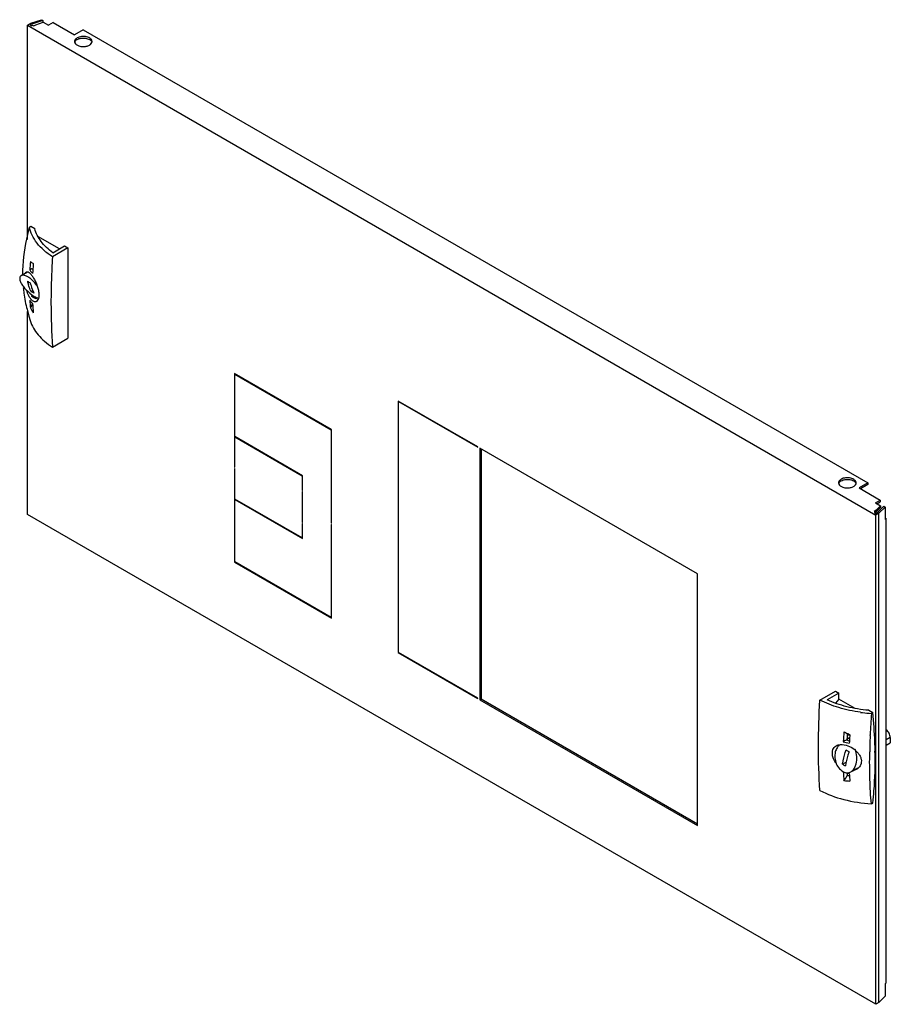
# Model space of a CAD drawing. Header units: millimetres. Extents: x 54 to 416, y 123 to 532.
import ezdxf

# ---------------------------------------------------------------- set-up
doc = ezdxf.new("R2010")
doc.units = ezdxf.units.MM
doc.header["$LTSCALE"] = 42.585182
doc.layers.get('0').update_dxf_attribs({"linetype": 'CONTINUOUS'})

msp = doc.modelspace()

# ---------------------------------------------------------------- linework, layer by layer
at = {"color": 7}
for p, q in [((58.15, 530.52), (62.62, 532.01)), ((62.62, 532.01), (63.21, 531.67)), ((56.87, 529.78), (58.15, 530.52)), ((56.87, 440.72), (56.87, 529.78)), ((56.87, 529.78), (409.5, 326.19)), ((63.21, 531.67), (57.83, 529.88)), ((57.83, 529.88), (58.56, 529.45)), ((58.56, 529.45), (58.94, 529.67)), ((58.94, 529.67), (59.42, 529.39)), ((59.42, 529.39), (60.28, 529.89)), ((60.28, 529.89), (63.38, 530.92)), ((63.21, 531.67), (63.21, 530.92)), ((63.38, 530.92), (65.53, 529.68)), ((67.54, 530.84), (65.53, 529.68)), ((67.54, 530.84), (76.38, 525.74)), ((80.02, 527.84), (76.38, 525.74)), ((80.02, 527.84), (406.14, 339.56)), ((57.62, 445.83), (58.17, 446.15)), ((58.17, 446.15), (59.85, 445.18)), ((70.12, 436.8), (61.18, 441.96)), ((67.35, 435.2), (72.25, 438.02)), ((72.25, 438.02), (73.66, 437.21)), ((73.66, 437.21), (67.22, 433.49)), ((73.66, 437.21), (73.66, 399.65)), ((54.15, 425.65), (56.77, 427.19)), ((58.53, 428.47), (57.77, 428.03)), ((59.06, 428.17), (58.53, 428.47)), ((66.94, 428.51), (66.92, 428.1)), ((67, 428.54), (66.99, 428.14)), ((58.27, 419.14), (58.99, 419.55)), ((58.53, 417.11), (59.12, 417.46)), ((66.68, 421.12), (66.66, 420.65)), ((66.67, 421.11), (66.66, 420.65)), ((60.36, 416.76), (59.67, 416.36)), ((60.98, 416.41), (60.37, 416.05)), ((56.87, 326.47), (56.87, 410.8)), ((67.22, 395.93), (73.66, 399.65)), ((142.89, 384.99), (142.89, 346.13)), ((183.19, 361.72), (142.89, 384.99)), ((143.03, 384.75), (143.17, 384.83)), ((143.03, 358.78), (143.03, 384.75)), ((143.03, 384.75), (183.05, 361.64)), ((210.91, 373.56), (210.91, 269.05)), ((243.97, 354.48), (210.91, 373.56)), ((211.05, 373.32), (211.19, 373.4)), ((211.05, 269.13), (211.05, 373.32)), ((211.05, 373.32), (243.97, 354.32)), ((183.05, 361.64), (183.19, 361.72)), ((183.05, 361.64), (183.05, 322.94)), ((183.19, 322.86), (183.19, 361.72)), ((171.17, 342.54), (143.03, 358.78)), ((143.03, 358.62), (143.17, 358.7)), ((143.03, 346.05), (143.03, 358.62)), ((143.03, 358.62), (171.03, 342.45)), ((243.97, 354.32), (243.97, 354.48)), ((244.85, 353.97), (244.85, 249.46)), ((335.36, 301.71), (244.85, 353.97)), ((245.42, 353.64), (245.42, 249.78)), ((142.89, 346.13), (143.03, 346.21)), ((142.89, 346.13), (143.03, 346.05)), ((142.89, 345.48), (142.89, 306.61)), ((143.03, 345.39), (142.89, 345.48)), ((143.03, 332.82), (143.03, 345.39)), ((171.03, 342.45), (171.17, 342.54)), ((171.03, 342.45), (171.03, 336.49)), ((171.17, 336.41), (171.17, 342.54)), ((171.03, 336.49), (171.17, 336.58)), ((171.03, 336.49), (171.17, 336.41)), ((171.03, 336), (171.03, 323.1)), ((171.17, 335.92), (171.03, 336)), ((171.17, 323.02), (171.17, 335.92)), ((406.14, 339.56), (402.5, 337.46)), ((402.5, 337.46), (411.34, 332.35)), ((406.14, 338.91), (403.07, 337.13)), ((406.14, 339.56), (406.14, 338.91)), ((171.03, 316.65), (143.03, 332.82)), ((143.03, 332.66), (143.17, 332.74)), ((143.03, 306.69), (143.03, 332.66)), ((143.03, 332.66), (171.17, 316.41)), ((409.32, 331.19), (411.34, 332.35)), ((409.89, 330.86), (411.34, 331.7)), ((411.34, 332.35), (411.34, 331.7)), ((409.69, 328.16), (408.83, 327.67)), ((408.83, 327.67), (409.31, 327.39)), ((408.94, 327.17), (409.31, 327.39)), ((409.31, 327.39), (409.31, 327.01)), ((409.32, 331.19), (411.48, 329.95)), ((409.69, 327.51), (409.36, 327.31)), ((409.37, 327.32), (409.93, 327)), ((409.67, 326.74), (412.78, 329.85)), ((411.48, 329.95), (409.69, 328.16)), ((409.69, 327.51), (411.48, 329.3)), ((409.69, 328.16), (409.69, 327.51)), ((413.36, 329.51), (410.78, 326.93)), ((411.48, 329.95), (411.48, 329.3)), ((412.78, 329.85), (413.36, 329.51)), ((413.36, 329.51), (413.36, 324.37)), ((409.5, 122.88), (56.87, 326.47)), ((408.94, 327.17), (409.67, 326.74)), ((410.78, 326.93), (409.5, 326.19)), ((409.5, 122.88), (409.5, 326.19)), ((410.78, 123.62), (410.78, 326.93)), ((413.36, 325.02), (413.78, 324.78)), ((413.78, 324.78), (413.36, 324.37)), ((413.78, 131.76), (413.78, 324.78)), ((171.03, 323.1), (171.17, 323.19)), ((171.03, 323.1), (171.17, 323.02)), ((171.03, 322.61), (171.03, 316.65)), ((171.17, 322.53), (171.03, 322.61)), ((171.17, 316.41), (171.17, 322.53)), ((183.05, 322.94), (183.19, 323.02)), ((183.05, 322.94), (183.19, 322.86)), ((183.05, 322.29), (183.05, 283.59)), ((183.19, 322.21), (183.05, 322.29)), ((183.19, 283.34), (183.19, 322.21)), ((171.03, 316.65), (171.17, 316.73)), ((142.89, 306.61), (143.03, 306.69)), ((142.89, 306.61), (183.19, 283.34)), ((183.05, 283.59), (143.03, 306.69)), ((335.36, 197.2), (335.36, 301.71)), ((183.05, 283.59), (183.19, 283.67)), ((210.91, 269.05), (211.05, 269.13)), ((210.91, 269.05), (243.97, 249.97)), ((243.97, 250.13), (211.05, 269.13)), ((243.97, 249.97), (243.97, 250.13)), ((244.85, 249.46), (245.42, 249.78)), ((245.42, 249.78), (335.36, 197.85)), ((386.27, 249.29), (392.71, 253.01)), ((394.12, 252.19), (389.23, 249.37)), ((394.12, 249.74), (392.69, 248.04)), ((392.71, 253.01), (394.12, 252.19)), ((394.12, 249.74), (394.12, 252.19)), ((400.94, 245.81), (394.12, 249.74)), ((244.85, 249.46), (335.36, 197.2)), ((406.52, 245.04), (408.19, 244.07)), ((408.19, 244.07), (407.64, 243.75)), ((397.47, 233.09), (398.61, 233.76)), ((407.14, 234.53), (407.16, 234.92)), ((415.51, 233.72), (413.78, 232.72)), ((415.51, 233.72), (415.51, 231.52)), ((397.37, 232.84), (395.97, 232.02)), ((397.37, 232.84), (398.5, 232.19)), ((413.78, 230.52), (415.51, 231.52)), ((409.14, 227.52), (409.14, 228.07)), ((409.23, 227.47), (409.22, 228.02)), ((395.63, 222.65), (397.17, 223.54)), ((399.61, 219.73), (402.03, 221.09)), ((407.64, 206.19), (408.19, 206.51)), ((413.36, 131.35), (413.78, 131.76)), ((413.36, 131.35), (413.36, 126.2)), ((410.78, 123.62), (409.5, 122.88)), ((410.78, 123.62), (413.36, 126.2))]:
    msp.add_line(p, q, dxfattribs=at)
msp.add_lwpolyline([(56.63, 411.66), (57.39, 408.87), (57.94, 406.99)], dxfattribs=at)
for centre, radius, start, end in [((77.6, 522.94), 1.22, 171.5167, 180.0268), ((77.74, 522.25), 1.37, 157.9849, 162.9305), ((82.39, 522.95), 1.28, 342.6225, 351.4542), ((82.45, 522.94), 1.22, 351.5167, 0.0268), ((177.11, 421.27), 119.53, 175.0618, 176.758), ((192.54, 419.94), 133.75, 175.5695, 177.1506), ((56.69, 428.92), 3, 32.422, 34.5581), ((191.15, 420.04), 132.35, 175.4005, 175.57), ((365.47, 413.96), 298.89, 176.2532, 177.2103), ((74.68, 440.8), 21.2, 217.0455, 220.395), ((75.42, 441.4), 22.15, 220.3612, 221.6696), ((75.3, 441.3), 21.99, 221.6709, 221.9981), ((361.66, 414.14), 295.07, 177.2893, 178.6469), ((125.53, 541.04), 136.31, 239.7084, 240.2918), ((80.33, 429.18), 24.26, 193.9235, 197.546), ((109.09, 505.78), 100.46, 239.6042, 240.3959), ((68.31, 430.92), 16.35, 233.7357, 234.5488), ((149.6, 420.99), 92, 183.4454, 185.468), ((74.67, 428.35), 21.26, 217.317, 220.9311), ((47.67, 418.91), 12.31, 332.1508, 336.6481), ((75.43, 428.99), 22.24, 220.8982, 222.2361), ((165.32, 419.63), 106.51, 183.0094, 185.0413), ((62.92, 421.49), 5.47, 246.5621, 249.606), ((62.58, 420.57), 4.48, 249.6494, 251.4113), ((47.47, 419.01), 12.54, 327.2476, 332.1639), ((75.4, 421.56), 19.73, 208.2419, 214.921), ((395.23, 339.56), 1.22, 171.5167, 180.0268), ((395.37, 338.87), 1.37, 157.9849, 162.9305), ((400.03, 339.57), 1.28, 342.6225, 351.4542), ((400.08, 339.56), 1.22, 351.5167, 0.0268), ((411.81, 307.76), 64.15, 262.2146, 262.9452), ((411.98, 309.17), 65.57, 262.9556, 266.2078), ((689.92, 223.98), 282.98, 175.9942, 177.7853), ((529.03, 225.4), 133.23, 175.3984, 177.1541), ((524.01, 226.29), 126.72, 175.8536, 176.9226), ((384.6, 215.6), 23.74, 54.0643, 56.2613), ((517.44, 224.6), 119.18, 175.0607, 176.1979), ((386.54, 218.3), 20.42, 53.4598, 54.0219), ((711.42, 223.03), 304.5, 177.971, 179.0963), ((716.19, 222.9), 309.27, 177.8462, 177.9797), ((412.22, 286.47), 56.83, 253.3838, 255.9829), ((513.85, 224.82), 115.58, 176.1853, 176.7668), ((447.94, 315.22), 100.46, 239.6053, 240.397), ((464.38, 340.35), 136.31, 239.7093, 240.2928), ((500.77, 224.95), 104.94, 182.9944, 185.0565), ((386.45, 223.31), 12.39, 322.1359, 334.3089), ((412.91, 275.4), 58.45, 254.4422, 255.6739), ((497.01, 225.79), 99.71, 183.8972, 184.5203), ((491.57, 224.4), 93.29, 183.4594, 185.4542)]:
    msp.add_arc(centre, radius, start, end, dxfattribs=at)
for points, knots in [([(76.97, 524.09), (76.89, 524.02), (76.62, 523.76), (76.43, 523.4), (76.39, 523.12)], [0, 0, 0, 0, 0.276992, 1, 1, 1, 1]), ([(76.47, 522.77), (76.51, 522.86), (76.74, 523.28), (77.12, 523.59), (77.44, 523.78)], [0, 0, 0, 0, 0.223423, 1, 1, 1, 1]), ([(77.44, 524.43), (77.4, 524.41), (77.23, 524.31), (77.08, 524.19), (76.97, 524.09)], [0, 0, 0, 0, 0.259972, 1, 1, 1, 1]), ([(83.67, 522.94), (83.67, 523.15), (83.55, 523.61), (83.05, 524.17), (82.32, 524.62), (81.06, 525.04), (79.36, 525.12), (78.01, 524.76), (77.44, 524.43)], [0, 0, 0, 0, 0.087136, 0.186849, 0.304529, 0.438666, 0.730082, 1, 1, 1, 1]), ([(77.44, 523.78), (77.94, 524.07), (79.13, 524.42), (80.94, 524.41), (82.55, 523.94), (83.38, 523.22), (83.56, 522.81)], [0, 0, 0, 0, 0.258931, 0.542345, 0.80055, 1, 1, 1, 1]), ([(76.41, 522.63), (76.43, 522.55), (76.56, 522.21), (76.81, 521.92), (77.03, 521.74)], [0, 0, 0, 0, 0.230318, 1, 1, 1, 1]), ([(77.03, 521.74), (77.36, 521.46), (78.24, 521.03), (79.71, 520.78), (81.23, 520.89), (82.19, 521.21), (82.6, 521.45)], [0, 0, 0, 0, 0.225372, 0.487592, 0.756689, 1, 1, 1, 1]), ([(82.6, 521.45), (82.73, 521.52), (83.15, 521.8), (83.51, 522.22), (83.62, 522.57)], [0, 0, 0, 0, 0.284481, 1, 1, 1, 1]), ([(57.62, 445.83), (57.13, 444.19), (55.47, 437.73), (54.75, 431.02), (54.79, 426.05)], [0, 0, 0, 0, 0.255922, 1, 1, 1, 1]), ([(67.22, 433.49), (65.96, 434.3), (63.64, 436.02), (60.74, 439.02), (58.66, 442.29), (57.85, 444.66), (57.62, 445.83)], [0, 0, 0, 0, 0.280251, 0.538315, 0.776412, 1, 1, 1, 1]), ([(67.35, 435.2), (65.52, 436.53), (62.35, 439.42), (60.34, 443.28), (59.85, 445.18)], [0, 0, 0, 0, 0.535547, 1, 1, 1, 1]), ([(58.02, 431.56), (58.11, 431.49), (58.52, 431.2), (58.92, 430.89), (59.22, 430.66)], [0, 0, 0, 0, 0.23254, 1, 1, 1, 1]), ([(54.15, 425.65), (54.01, 425.56), (53.74, 425.3), (53.57, 424.75), (53.59, 424.09), (53.72, 423.63), (53.81, 423.39)], [0, 0, 0, 0, 0.206386, 0.426997, 0.688228, 1, 1, 1, 1]), ([(57.43, 424.87), (57.12, 425.08), (56.51, 425.44), (55.44, 425.85), (54.56, 425.88), (54.15, 425.65)], [0, 0, 0, 0, 0.324291, 0.600334, 1, 1, 1, 1]), ([(56.13, 426.99), (56.15, 427.01), (56.22, 427.09), (56.3, 427.16), (56.37, 427.2)], [0, 0, 0, 0, 0.267817, 1, 1, 1, 1]), ([(56.74, 427.29), (57, 427.27), (57.6, 426.93), (58.04, 426.46), (58.29, 426.17)], [0, 0, 0, 0, 0.401273, 1, 1, 1, 1]), ([(58.29, 426.17), (58.6, 425.8), (59.21, 424.93), (60.02, 423.46), (60.74, 421.79), (61.27, 420.04), (61.55, 418.33), (61.55, 416.61), (61.11, 415.28), (60.52, 414.94)], [0, 0, 0, 0, 0.11854, 0.259009, 0.411961, 0.565869, 0.709182, 0.832477, 1, 1, 1, 1]), ([(53.81, 423.39), (53.98, 422.9), (54.53, 421.88), (56.06, 419.89), (57.54, 418.54), (58.64, 417.73)], [0, 0, 0, 0, 0.20948, 0.457928, 1, 1, 1, 1]), ([(58.27, 419.14), (58.16, 419.35), (57.76, 420.24), (57.42, 421.16), (57.2, 421.86)], [0, 0, 0, 0, 0.245589, 1, 1, 1, 1]), ([(58.97, 423.6), (58.84, 423.72), (58.36, 424.17), (57.84, 424.59), (57.43, 424.87)], [0, 0, 0, 0, 0.260544, 1, 1, 1, 1]), ([(57.98, 422.65), (58.07, 422.28), (58.47, 420.84), (58.99, 419.44), (59.47, 418.44)], [0, 0, 0, 0, 0.257141, 1, 1, 1, 1]), ([(55.08, 420.61), (55.15, 419.85), (55.5, 416.84), (56.07, 413.86), (56.64, 411.66)], [0, 0, 0, 0, 0.251451, 1, 1, 1, 1]), ([(57.76, 416.54), (57.62, 416.76), (57.07, 417.75), (56.68, 418.82), (56.43, 419.66)], [0, 0, 0, 0, 0.227158, 1, 1, 1, 1]), ([(58.83, 417.6), (58.92, 417.53), (59.26, 417.29), (59.61, 417.07), (59.88, 416.92)], [0, 0, 0, 0, 0.261603, 1, 1, 1, 1]), ([(66.66, 420.65), (66.61, 418.55), (66.52, 410.31), (66.79, 402.06), (67.22, 395.93)], [0, 0, 0, 0, 0.254985, 1, 1, 1, 1]), ([(58.29, 415.8), (58.24, 415.86), (58.05, 416.1), (57.88, 416.35), (57.76, 416.54)], [0, 0, 0, 0, 0.236919, 1, 1, 1, 1]), ([(60.52, 414.94), (60.36, 414.86), (59.99, 414.75), (59.39, 414.87), (58.81, 415.24), (58.46, 415.6), (58.29, 415.8)], [0, 0, 0, 0, 0.20699, 0.427444, 0.68836, 1, 1, 1, 1]), ([(59.45, 416.47), (59.37, 416.52), (59.05, 416.71), (58.75, 416.93), (58.53, 417.11)], [0, 0, 0, 0, 0.241396, 1, 1, 1, 1]), ([(60.37, 416.05), (60.29, 416.08), (59.97, 416.19), (59.67, 416.34), (59.45, 416.47)], [0, 0, 0, 0, 0.239607, 1, 1, 1, 1]), ([(59.88, 416.92), (59.95, 416.87), (60.24, 416.71), (60.53, 416.56), (60.75, 416.47)], [0, 0, 0, 0, 0.267691, 1, 1, 1, 1]), ([(57.94, 406.99), (58.59, 404.82), (60.46, 401.67), (63.95, 398.23), (66.07, 396.67), (67.22, 395.93)], [0, 0, 0, 0, 0.462912, 0.72146, 1, 1, 1, 1]), ([(394.6, 340.71), (394.52, 340.64), (394.25, 340.37), (394.06, 340.01), (394.02, 339.74)], [0, 0, 0, 0, 0.276992, 1, 1, 1, 1]), ([(394.1, 339.38), (394.14, 339.48), (394.37, 339.9), (394.76, 340.21), (395.08, 340.4)], [0, 0, 0, 0, 0.223423, 1, 1, 1, 1]), ([(395.08, 341.05), (395.03, 341.02), (394.87, 340.92), (394.71, 340.81), (394.6, 340.71)], [0, 0, 0, 0, 0.259972, 1, 1, 1, 1]), ([(401.31, 339.56), (401.31, 339.77), (401.18, 340.23), (400.68, 340.79), (399.95, 341.24), (398.7, 341.65), (396.99, 341.74), (395.64, 341.38), (395.08, 341.05)], [0, 0, 0, 0, 0.087136, 0.186849, 0.304529, 0.438666, 0.730082, 1, 1, 1, 1]), ([(395.08, 340.4), (395.58, 340.69), (396.77, 341.04), (398.58, 341.03), (400.18, 340.56), (401.01, 339.84), (401.19, 339.43)], [0, 0, 0, 0, 0.258931, 0.542345, 0.80055, 1, 1, 1, 1]), ([(394.05, 339.25), (394.07, 339.17), (394.19, 338.83), (394.44, 338.54), (394.66, 338.36)], [0, 0, 0, 0, 0.230318, 1, 1, 1, 1]), ([(394.66, 338.36), (395, 338.08), (395.88, 337.65), (397.34, 337.4), (398.86, 337.5), (399.83, 337.83), (400.24, 338.07)], [0, 0, 0, 0, 0.225372, 0.487592, 0.756689, 1, 1, 1, 1]), ([(400.24, 338.07), (400.36, 338.14), (400.79, 338.42), (401.14, 338.84), (401.25, 339.19)], [0, 0, 0, 0, 0.284481, 1, 1, 1, 1]), ([(386.27, 211.73), (385.84, 217.86), (385.43, 230.39), (385.85, 242.92), (386.27, 249.29)], [0, 0, 0, 0, 0.490291, 1, 1, 1, 1]), ([(403.12, 244.21), (400.08, 244.62), (394.29, 245.84), (388.77, 248), (386.27, 249.29)], [0, 0, 0, 0, 0.522226, 1, 1, 1, 1]), ([(406.52, 245.04), (403.44, 245.3), (397.53, 246.25), (391.84, 248.17), (389.23, 249.37)], [0, 0, 0, 0, 0.517848, 1, 1, 1, 1]), ([(409.22, 228.02), (409.2, 229.33), (409.03, 234.69), (408.62, 240.05), (408.19, 244.07)], [0, 0, 0, 0, 0.245391, 1, 1, 1, 1]), ([(396.23, 236.09), (396.44, 235.99), (397.27, 235.6), (398.09, 235.19), (398.7, 234.87)], [0, 0, 0, 0, 0.247681, 1, 1, 1, 1]), ([(398.62, 234.63), (398.52, 234.65), (398.13, 234.69), (397.73, 234.68), (397.45, 234.63)], [0, 0, 0, 0, 0.261856, 1, 1, 1, 1]), ([(415.51, 233.72), (415.51, 234.34), (415.11, 235.57), (414.3, 236.58), (413.79, 236.95)], [0, 0, 0, 0, 0.493042, 1, 1, 1, 1]), ([(391.68, 228.75), (391.81, 229.08), (392.17, 229.69), (392.72, 230.13), (393.02, 230.3)], [0, 0, 0, 0, 0.502771, 1, 1, 1, 1]), ([(393.7, 229.99), (393.58, 229.83), (393.12, 229.15), (392.81, 228.37), (392.65, 227.76)], [0, 0, 0, 0, 0.242062, 1, 1, 1, 1]), ([(393.02, 230.3), (393.29, 230.46), (394.6, 230.98), (396.09, 230.83), (397.14, 230.54)], [0, 0, 0, 0, 0.224512, 1, 1, 1, 1]), ([(397.14, 230.54), (398.1, 230.27), (399.96, 229.41), (401.87, 227.73), (402.95, 226.08), (403.43, 224.79), (403.53, 223.49), (403.32, 222.67), (403.15, 222.3)], [0, 0, 0, 0, 0.264283, 0.532662, 0.660898, 0.781447, 0.893805, 1, 1, 1, 1]), ([(392.88, 223.16), (392.24, 224.02), (391.35, 225.83), (391.35, 227.92), (391.68, 228.75)], [0, 0, 0, 0, 0.543788, 1, 1, 1, 1]), ([(392.65, 227.76), (392.45, 226.97), (392.33, 225.28), (392.94, 222.84), (394.19, 220.77), (395.42, 219.75), (396.07, 219.44)], [0, 0, 0, 0, 0.254849, 0.51825, 0.77303, 1, 1, 1, 1]), ([(395.63, 222.65), (395.72, 223.13), (396.14, 225.13), (396.66, 227.1), (397.11, 228.57)], [0, 0, 0, 0, 0.243684, 1, 1, 1, 1]), ([(398.32, 227.87), (398.16, 227.38), (397.59, 225.42), (397.12, 223.44), (396.83, 221.95)], [0, 0, 0, 0, 0.256217, 1, 1, 1, 1]), ([(401.3, 222.77), (401.56, 223.76), (401.72, 225.84), (401.26, 227.89), (400.84, 228.83)], [0, 0, 0, 0, 0.497144, 1, 1, 1, 1]), ([(407.64, 206.19), (407.3, 209.55), (406.93, 216.77), (406.9, 223.99), (406.96, 227.83)], [0, 0, 0, 0, 0.467674, 1, 1, 1, 1]), ([(408.19, 206.51), (408.4, 208.2), (409.11, 215.16), (409.32, 222.17), (409.23, 227.47)], [0, 0, 0, 0, 0.242656, 1, 1, 1, 1]), ([(399.1, 219.44), (399.25, 219.52), (399.85, 219.93), (400.32, 220.52), (400.6, 221)], [0, 0, 0, 0, 0.235879, 1, 1, 1, 1]), ([(400.6, 221), (400.67, 221.13), (400.97, 221.69), (401.18, 222.3), (401.3, 222.77)], [0, 0, 0, 0, 0.239819, 1, 1, 1, 1]), ([(396.07, 219.44), (396.16, 219.39), (396.52, 219.24), (396.9, 219.13), (397.18, 219.09)], [0, 0, 0, 0, 0.259356, 1, 1, 1, 1]), ([(397.18, 219.09), (397.28, 219.07), (397.69, 219.03), (398.1, 219.07), (398.39, 219.15)], [0, 0, 0, 0, 0.255601, 1, 1, 1, 1]), ([(386.27, 211.73), (389.39, 210.11), (396.41, 207.57), (403.77, 206.45), (407.64, 206.19)], [0, 0, 0, 0, 0.475503, 1, 1, 1, 1])]:
    msp.add_open_spline(points, degree=3, knots=knots, dxfattribs=at)
for points in [[(76.37, 522.94), (76.37, 522.84), (76.39, 522.73), (76.41, 522.63)], [(56.37, 427.2), (56.48, 427.27), (56.61, 427.29), (56.74, 427.29)], [(60.68, 421.59), (60.16, 422.3), (59.59, 422.98), (58.97, 423.6)], [(61.15, 416.32), (61.23, 416.29), (61.32, 416.26), (61.41, 416.24)], [(394.01, 339.56), (394.01, 339.46), (394.02, 339.35), (394.05, 339.25)], [(394.31, 230.67), (394.09, 230.46), (393.88, 230.24), (393.7, 229.99)], [(402.14, 220.98), (401.96, 220.84), (401.76, 220.7), (401.56, 220.58)], [(403.15, 222.3), (402.92, 221.8), (402.56, 221.34), (402.14, 220.98)], [(397.61, 217.93), (397.91, 217.95), (398.21, 217.98), (398.5, 218.02)], [(398.39, 219.15), (398.64, 219.22), (398.88, 219.32), (399.1, 219.44)], [(401.56, 220.58), (401.26, 220.41), (400.93, 220.27), (400.6, 220.17)], [(398.7, 215.53), (397.88, 215.53), (397.05, 215.59), (396.23, 215.7)]]:
    msp.add_open_spline(points, degree=3, dxfattribs=at)

doc.saveas('drawing.dxf')
